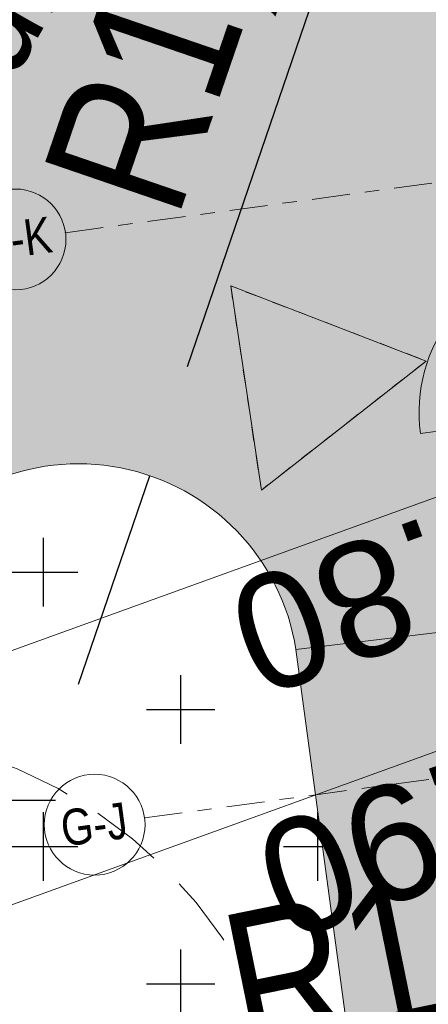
# Model space of a CAD drawing. Header units: metres. Extents: x 737835 to 905050, y 6570742 to 6590316.
# Tile 60 of 64: x 737977.07 to 737979.91, y 6590164.48 to 6590171.31. Entities that reach past the tile are written whole.
import ezdxf

# ---------------------------------------------------------------- set-up
doc = ezdxf.new("R2010")
doc.units = ezdxf.units.M
doc.header["$LTSCALE"] = 0.5
for name, pattern in [('DASHED', [0.75, 0.5, -0.25]), ('DGN Style 2', [2e-07, 0, -2e-07]), ('Double Dashed', [10.9361107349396, 5.29166650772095, -2.11666655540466, 1.4111111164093, -2.11666655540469])]:
    doc.linetypes.add(name, pattern=pattern)
for name, color, linetype in [('_Polka haljastus viirutus', 7, 'Continuous'), ('AR_hoone', 7, 'Continuous'), ('AR_hoone_teljed', 251, 'Continuous'), ('AR_uks', 7, 'Continuous')]:
    doc.layers.add(name, color=color, linetype=linetype)
for name, color, linetype, lineweight in [('AR_ventkorstnad', 7, 'Continuous', 0), ('AS_metall-leht ääris 0cm', 164, 'Continuous', 15), ('AS_mõõdud', 7, 'Continuous', 0), ('AS_sillutiskivi RG', 9, 'Continuous', 0), ('AS_sissepaas', 7, 'Continuous', 0), ('AS_tekst', 7, 'Continuous', 0), ('TM-vertikaal', 5, 'Continuous', 35), ('TM-vertikaal-181548', 5, 'Continuous', 35)]:
    doc.layers.add(name, color=color, linetype=linetype, lineweight=lineweight)
doc.styles.add('GENERATED_STYLE_1', font='ARIALN.TTF')
doc.styles.add('GENERATED_STYLE_3', font='ARIALNB.TTF')
doc.styles.add('Style-Arial Narrow', font='ARIALN.TTF')
doc.styles.add('TM_TXT', font='swissl.ttf')
doc.dimstyles.new('ISO-25', dxfattribs={"dimtxt": 2.5, "dimasz": 2.5, "dimexe": 1.25, "dimexo": 0.625, "dimtad": 1, "dimdec": 1, "dimtxsty": 'Standard', "dimcen": 2.5, "dimadec": 0, "dimazin": 0, "dimtfac": 1, "dimtdec": 1, "dimtmove": 0, "dimatfit": 3, "dimfxl": 1, "dimarcsym": 0})

# ---------------------------------------------------------------- blocks, each defined once
blk = doc.blocks.new('*D152')
at = {"layer": 'AS_mõõdud', "color": 0, "lineweight": -2, "transparency": 16777216}
for p, q in [((737979.3632415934, 6590172.200988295), (737978.2340975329, 6590168.905285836)), ((737977.4786868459, 6590166.700422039), (737977.9748047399, 6590168.148471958))]:
    blk.add_line(p, q, dxfattribs=at)
at = {"layer": 'AS_mõõdud', "color": 0, "transparency": 16777216}
blk.add_solid([(737978.1079618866, 6590168.948501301), (737978.3602331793, 6590168.86207037), (737977.9748047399, 6590168.148471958)], dxfattribs=at)
at = {"layer": 'Defpoints', "color": 0, "transparency": 16777216}
for p in [(737977.9748047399, 6590168.148471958), (737977.4786868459, 6590166.700422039)]:
    blk.add_point(p, dxfattribs=at)
at = {"layer": 'AS_mõõdud', "color": 0, "transparency": 16777216, "insert": (737978.1705986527, 6590171.191146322), "char_height": 1, "attachment_point": 5, "rotation": 71.08797378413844, "style": 'Style-Arial Narrow'}
blk.add_mtext('R1,5', dxfattribs=at)
blk = doc.blocks.new('*D178')
at = {"layer": 'AS_mõõdud', "color": 0, "lineweight": -2, "transparency": 16777216}
for p, q in [((737981.2034598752, 6590164.222643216), (737977.7966545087, 6590163.527792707)), ((737975.7880081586, 6590163.11811009), (737977.0127925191, 6590163.367916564))]:
    blk.add_line(p, q, dxfattribs=at)
at = {"layer": 'AS_mõõdud', "color": 0, "transparency": 16777216}
blk.add_solid([(737977.7700084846, 6590163.658436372), (737977.8233005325, 6590163.397149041), (737977.0127925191, 6590163.367916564)], dxfattribs=at)
at = {"layer": 'Defpoints', "color": 0, "transparency": 16777216}
for p in [(737977.0127925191, 6590163.367916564), (737975.7880081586, 6590163.11811009)]:
    blk.add_point(p, dxfattribs=at)
at = {"layer": 'AS_mõõdud', "color": 0, "transparency": 16777216, "insert": (737979.7319211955, 6590164.739953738), "char_height": 1, "attachment_point": 5, "rotation": 11.527905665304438, "style": 'Style-Arial Narrow'}
blk.add_mtext('R1,3', dxfattribs=at)
blk = doc.blocks.new('A$C2b1a9425')
at = {"layer": 'AR_hoone_teljed', "color": 7, "linetype": 'Double Dashed', "lineweight": 13, "ltscale": 100}
for p, q in [((-35260.0076684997, -70329.99999499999), (2715.397293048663, -70329.99999499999)), ((-35260.0076684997, -74429.99994000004), (2715.397293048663, -74429.99994000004))]:
    blk.add_line(p, q, dxfattribs=at)
at = {"layer": 'AR_hoone_teljed', "color": 7, "linetype": 'Continuous', "lineweight": 13, "ltscale": 100}
for centre in [(-35610.0076684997, -70329.99999499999), (-35610.0076684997, -74429.99994000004)]:
    blk.add_circle(centre, 350.0000000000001, dxfattribs=at)
at = {"layer": 'AR_hoone_teljed', "color": 7, "linetype": 'Double Dashed', "lineweight": 13, "ltscale": 100}
for p in [(-35260.0076684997, -70329.99999499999), (-35260.0076684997, -70329.99999499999), (-35260.0076684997, -70329.99999499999), (-35260.0076684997, -74429.99994000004), (-35260.0076684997, -74429.99994000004), (-35260.0076684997, -74429.99994000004)]:
    blk.add_point(p, dxfattribs=at)
at = {"layer": 'AR_uks', "color": 7, "linetype": 'Continuous', "lineweight": 18, "ltscale": 100}
blk.add_line((-31908.00000328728, -72041.85000825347), (-33002.00000328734, -72041.85000825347), dxfattribs=at)
blk.add_arc((-31908.00000328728, -72041.85000825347), 1094.000000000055, 90, 180, dxfattribs=at)
at = {"layer": 'AR_hoone_teljed', "color": 7, "linetype": 'Continuous', "lineweight": 13, "char_height": 250, "attachment_point": 4, "style": 'GENERATED_STYLE_3'}
for s, insert in [('\\A1;\\pt0;{\\fArial Narrow|b0|i0|c186|p34;G-K}', (-35867.6551684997, -70328.55867147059)), ('\\A1;\\pt0;{\\fArial Narrow|b0|i0|c186|p34;G-J}', (-35844.12566849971, -74428.55861647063))]:
    blk.add_mtext(s, dxfattribs=dict(at, insert=insert))

msp = doc.modelspace()

# ---------------------------------------------------------------- hatches: boundary and pattern name
at = {"layer": '_Polka haljastus viirutus', "true_color": 0x139b48}
h = msp.add_hatch(dxfattribs=at)
h.set_pattern_fill('CROSS', color=114, scale=0.15)
h.set_pattern_definition([(0, (0, 0), (0.9524999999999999, 0.9524999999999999), [0.47625, -1.42875]), (90, (0.238125, -0.238125), (-0.9524999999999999, 0.9524999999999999), [0.47625, -1.42875])])
edge = h.paths.add_edge_path(flags=16)
edge.add_arc((737975.7880081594, 6590163.118110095), 1.250000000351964, 0, 360)
edge = h.paths.add_edge_path(flags=16)
edge.add_arc((737975.7349123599, 6590152.31823273), 1.250000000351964, 0, 360)
edge = h.paths.add_edge_path()
edge.add_line((737973.1516994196, 6590162.36345889), (737976.170513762, 6590167.495195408))
edge.add_arc((737977.4786868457, 6590166.70042204), 1.530680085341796, 9.047565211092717, 148.7194567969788, ccw=False)
edge.add_line((737978.9903224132, 6590166.941128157), (737980.2468521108, 6590157.64947205))
edge.add_arc((737977.2676211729, 6590157.247628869), 3.006209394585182, -31.360031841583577, 7.681780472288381, ccw=False)
edge.add_line((737979.834665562, 6590155.683155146), (737976.8188695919, 6590150.490873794))
edge.add_arc((737975.5217863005, 6590151.244249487), 1.500000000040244, 187.7015048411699, 329.8509985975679, ccw=False)
edge.add_line((737974.0353167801, 6590151.043231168), (737972.7645309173, 6590160.440307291))
edge.add_arc((737975.7374699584, 6590160.84234393), 3.000000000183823, 149.5332456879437, 187.701504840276, ccw=False)
at = {"layer": 'AR_hoone', "linetype": 'ByBlock'}
h = msp.add_hatch(dxfattribs=at)
h.set_pattern_fill('ANGLE', color=256)
h.set_pattern_definition([(0, (0, 0), (0, 6.985), [5.08, -1.905]), (90, (0, 0), (-6.985, 4.277078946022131e-16), [5.08, -1.905])])
edge = h.paths.add_edge_path()
edge.add_line((737973.1516994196, 6590162.36345889), (737976.170513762, 6590167.495195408))
edge.add_arc((737977.4786868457, 6590166.70042204), 1.530680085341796, 9.047565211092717, 148.7194567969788, ccw=False)
edge.add_line((737978.9903224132, 6590166.941128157), (737980.2468521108, 6590157.64947205))
edge.add_arc((737977.2676211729, 6590157.247628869), 3.006209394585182, -31.360031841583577, 7.681780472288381, ccw=False)
edge.add_line((737979.834665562, 6590155.683155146), (737976.8188695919, 6590150.490873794))
edge.add_arc((737975.5217863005, 6590151.244249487), 1.500000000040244, 187.7015048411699, 329.8509985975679, ccw=False)
edge.add_line((737974.0353167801, 6590151.043231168), (737972.7645309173, 6590160.440307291))
edge.add_arc((737975.7374699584, 6590160.84234393), 3.000000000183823, 149.5332456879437, 187.701504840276, ccw=False)
edge = h.paths.add_edge_path(flags=16)
edge.add_arc((737975.7880081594, 6590163.118110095), 1.250000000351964, 0, 360)
edge = h.paths.add_edge_path(flags=16)
edge.add_arc((737975.7349123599, 6590152.31823273), 1.250000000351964, 0, 360)
at = {"layer": 'AS_sillutiskivi RG'}
h = msp.add_hatch(dxfattribs=at)
h.set_pattern_fill('AR-HBONE', color=256, scale=0.003)
h.set_pattern_definition([(45, (0, 0), (0, 0.4310522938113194), [0.9144000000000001, -0.3048]), (135, (0.215526, 0.215526), (4.263256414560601e-17, 0.4310522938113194), [0.9144000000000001, -0.3048])])
edge = h.paths.add_edge_path()
edge.add_line((737983.4830792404, 6590103.351854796), (737979.0740109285, 6590135.955578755))
edge.add_line((737979.0740109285, 6590135.955578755), (737979.0868998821, 6590135.957321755))
edge.add_line((737979.0868998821, 6590135.957321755), (737977.784161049, 6590145.590633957))
edge.add_line((737977.784161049, 6590145.590633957), (737983.7885069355, 6590146.402613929))
edge.add_line((737983.7885069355, 6590146.402613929), (737980.9768545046, 6590167.17900814))
edge.add_line((737980.9768545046, 6590167.17900814), (737978.9903224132, 6590166.941128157))
edge.add_line((737978.9903224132, 6590166.941128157), (737980.2468521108, 6590157.64947205))
edge.add_arc((737977.2676211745, 6590157.247628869), 3.006209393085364, -31.360031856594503, 7.681780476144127, ccw=False)
edge.add_line((737979.834665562, 6590155.683155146), (737976.8188695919, 6590150.490873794))
edge.add_arc((737975.5217863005, 6590151.244249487), 1.500000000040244, 187.7015048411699, 329.8509985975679, ccw=False)
edge.add_line((737974.0353167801, 6590151.043231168), (737972.7645309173, 6590160.440307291))
edge.add_arc((737975.7374699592, 6590160.84234393), 3.00000000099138, 149.5332456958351, 187.7015048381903, ccw=False)
edge.add_line((737973.1516994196, 6590162.36345889), (737976.170513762, 6590167.495195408))
edge.add_arc((737977.4786868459, 6590166.700422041), 1.530680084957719, 9.047565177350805, 148.7194568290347, ccw=False)
edge.add_line((737978.9903224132, 6590166.941128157), (737980.9768545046, 6590167.17900814))
edge.add_line((737980.9768545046, 6590167.17900814), (737979.0776479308, 6590181.223064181))
edge.add_line((737979.0776479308, 6590181.223064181), (737976.4692339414, 6590180.880048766))
edge.add_arc((737961.7923576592, 6590184.636616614), 15.14999998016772, 329.5332456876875, 345.64327380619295, ccw=False)
edge.add_line((737974.8504988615, 6590176.954986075), (737968.8775933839, 6590166.797012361))
edge.add_line((737968.8775933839, 6590166.797012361), (737971.5396224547, 6590147.112114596))
edge.add_arc((737968.5666834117, 6590146.710077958), 3.000000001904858, -30.149001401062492, 7.7015048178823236, ccw=False)
edge.add_line((737971.1608499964, 6590145.203326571), (737965.9948735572, 6590136.309089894))
edge.add_line((737965.9948735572, 6590136.309089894), (737966.6562030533, 6590131.474723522))
edge.add_line((737966.6562030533, 6590131.474723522), (737973.9909202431, 6590124.281226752))
edge.add_arc((737971.8902982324, 6590122.13940808), 3.000000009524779, 7.705853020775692, 45.55635914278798, ccw=False)
edge.add_line((737974.8632067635, 6590122.541670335), (737975.8292883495, 6590115.397608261))
edge.add_arc((737969.883410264, 6590114.593534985), 6.000000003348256, -30.466754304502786, 7.701504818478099, ccw=False)
edge.add_line((737975.0549513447, 6590111.551305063), (737970.4519059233, 6590103.727861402))
edge.add_line((737970.4519059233, 6590103.727861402), (737963.3686745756, 6590102.769834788))
edge.add_line((737963.3686745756, 6590102.769834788), (737963.4853048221, 6590101.903634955))
edge.add_line((737963.4853048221, 6590101.903634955), (737964.2599999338, 6590096.149999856))
edge.add_line((737964.2599999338, 6590096.149999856), (737968.044939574, 6590096.676919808))
edge.add_line((737968.044939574, 6590096.676919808), (738030.6107786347, 6590105.376896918))
edge.add_line((738030.6107786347, 6590105.376896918), (738029.7403083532, 6590111.683526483))
edge.add_arc((738027.7647367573, 6590111.420697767), 1.992978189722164, -82.45412189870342, 7.578091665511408, ccw=False)
edge.add_line((738028.0264547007, 6590109.444978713), (738027.6517325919, 6590109.394304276))
edge.add_line((738027.6517325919, 6590109.394304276), (738021.7249182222, 6590108.523879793))
edge.add_line((738021.7249182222, 6590108.523879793), (737983.4830792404, 6590103.351854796))
edge = h.paths.add_edge_path(flags=16)
edge.add_arc((737977.25940435, 6590103.73078628), 2.249999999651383, 0, 360)

# ---------------------------------------------------------------- linework, layer by layer
at = {"layer": 'AR_ventkorstnad', "linetype": 'DASHED', "ltscale": 2}
msp.add_circle((737975.7880081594, 6590163.118110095), 3.250000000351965, dxfattribs=at)
at = {"layer": 'AS_metall-leht ääris 0cm'}
msp.add_lwpolyline([(737973.1516994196, 6590162.36345889), (737976.170513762, 6590167.495195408, -0.6980761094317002), (737978.9903224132, 6590166.941128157), (737980.2468521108, 6590157.64947205, -0.1720192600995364), (737979.834665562, 6590155.683155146), (737976.8188695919, 6590150.490873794, -0.7142776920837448), (737974.0353167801, 6590151.043231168), (737972.7645309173, 6590160.440307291, -0.1680974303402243)], format="xyb", close=True, dxfattribs=at)
at = {"layer": 'AS_sillutiskivi RG', "color": 9}
for points in [[(737972.7645309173, 6590160.440307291, -0.168097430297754), (737973.1516994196, 6590162.36345889), (737976.170513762, 6590167.495195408, -0.698076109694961), (737978.9903224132, 6590166.941128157), (737980.9768545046, 6590167.17900814), (737979.0776479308, 6590181.223064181), (737976.4692339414, 6590180.880048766, -0.07040926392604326), (737974.8504988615, 6590176.954986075), (737968.8775933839, 6590166.797012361), (737971.5396224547, 6590147.112114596, -0.1666721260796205)], [(737983.7885069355, 6590146.402613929), (737980.9768545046, 6590167.17900814), (737980.9768545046, 6590167.17900814), (737980.9768545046, 6590167.17900814), (737980.9768545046, 6590167.17900814), (737980.9768545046, 6590167.17900814), (737980.9768545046, 6590167.17900814), (737980.9768545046, 6590167.17900814), (737978.9903224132, 6590166.941128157), (737978.9903224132, 6590166.941128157), (737980.2468521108, 6590157.64947205, -0.1720192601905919)]]:
    msp.add_lwpolyline(points, format="xyb", dxfattribs=at)
at = {"layer": 'AS_sissepaas', "color": 1, "linetype": 'Continuous', "lineweight": 0, "ltscale": 4.238410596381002, "flags": 128}
msp.add_lwpolyline([(737979.8959329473, 6590168.9445327), (737978.5369491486, 6590169.465513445), (737978.7495998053, 6590168.047772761)], close=True, dxfattribs=at)
at = {"layer": 'AS_sissepaas', "color": 1, "linetype": 'DGN Style 2', "lineweight": 0, "flags": 128}
msp.add_lwpolyline([(737979.8959329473, 6590168.9445327), (737978.7495998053, 6590168.047772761), (737978.5369491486, 6590169.465513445)], close=True, dxfattribs=at)
at = {"layer": 'AS_sissepaas', "color": 1, "linetype": 'Continuous', "lineweight": 0, "ltscale": 4.238410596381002}
msp.add_solid([(737979.8959329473, 6590168.9445327), (737978.5369491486, 6590169.465513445), (737978.7495998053, 6590168.047772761)], dxfattribs=at)
at = {"layer": 'AS_sissepaas', "color": 1, "linetype": 'DGN Style 2', "lineweight": 0}
msp.add_solid([(737979.8959329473, 6590168.9445327), (737978.7495998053, 6590168.047772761), (737978.5369491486, 6590169.465513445)], dxfattribs=at)

# ---------------------------------------------------------------- texts
at = {"layer": 'AS_tekst', "insert": (737976.4161086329, 6590169.79794951), "char_height": 0.8, "attachment_point": 7, "rotation": 60.29409616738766, "line_spacing_factor": 0.7765243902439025, "style": 'GENERATED_STYLE_1'}
msp.add_mtext('laadimisala', dxfattribs=at)

# ---------------------------------------------------------------- dimensions: what is measured, and where the dimension line sits
at = {"layer": 'AS_mõõdud'}
for center, mpoint, picture, middle in [((737977.4786868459, 6590166.700422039), (737977.9748047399, 6590168.148471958), '*D152', (737978.1705986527, 6590171.191146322)), ((737975.7880081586, 6590163.11811009), (737977.0127925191, 6590163.367916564), '*D178', (737979.7319211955, 6590164.739953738))]:
    dim = msp.add_radius_dim(center=center, mpoint=mpoint, dimstyle='ISO-25', override={"dimtxt": 1, "dimasz": 0.8, "dimexe": 1, "dimexo": 0.3, "dimgap": 0.2, "dimtxsty": 'Style-Arial Narrow', "dimtmove": 1}, dxfattribs=at)
    dim.commit()
    dim.dimension.update_dxf_attribs({"geometry": picture, "text_midpoint": middle})

# ---------------------------------------------------------------- next in the draw order: block references
at = {"layer": 'AR_hoone', "linetype": 'ByBlock', "lineweight": 30, "ltscale": 0.1, "xscale": 0.0009999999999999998, "yscale": 0.0009999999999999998, "zscale": 0.0009999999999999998, "rotation": 7.701504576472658}
msp.add_blockref('A$C2b1a9425', (738002.9053749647, 6590244.256178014), dxfattribs=at)

# ---------------------------------------------------------------- next in the draw order: linework, layer by layer
at = {"layer": 'TM-vertikaal-181548', "color": 151, "linetype": 'Continuous', "lineweight": 9, "flags": 128}
for points, elevation in [([(737971.1640842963, 6590170.963314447), (737976.3235792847, 6590166.684450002), (737980.7399209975, 6590168.278236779)], 29.8), ([(737969.4947344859, 6590168.125556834), (737973.071471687, 6590166.825916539), (737975.8873026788, 6590164.728738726), (737976.4337584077, 6590165.061513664), (737976.8907216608, 6590165.125620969), (737980.9673447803, 6590166.596808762)], 29.90000000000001)]:
    msp.add_lwpolyline(points, dxfattribs=dict(at, elevation=elevation))

# ---------------------------------------------------------------- next in the draw order: texts
at = {"layer": 'TM-vertikaal', "color": 151, "linetype": 'Continuous', "lineweight": 35, "char_height": 0.8, "attachment_point": 8, "style": 'TM_TXT'}
for s, insert, rotation in [('29.80', (737979.7717692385, 6590167.838480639, 29.8), 199.84369884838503), ('29.90', (737979.9602774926, 6590166.143008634, 29.90000000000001), 199.84369884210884), ('30.00', (737980.1487857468, 6590164.447536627, 30.00000000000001), 199.8436988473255)]:
    msp.add_mtext(s, dxfattribs=dict(at, insert=insert, rotation=rotation))

doc.saveas('drawing.dxf')
